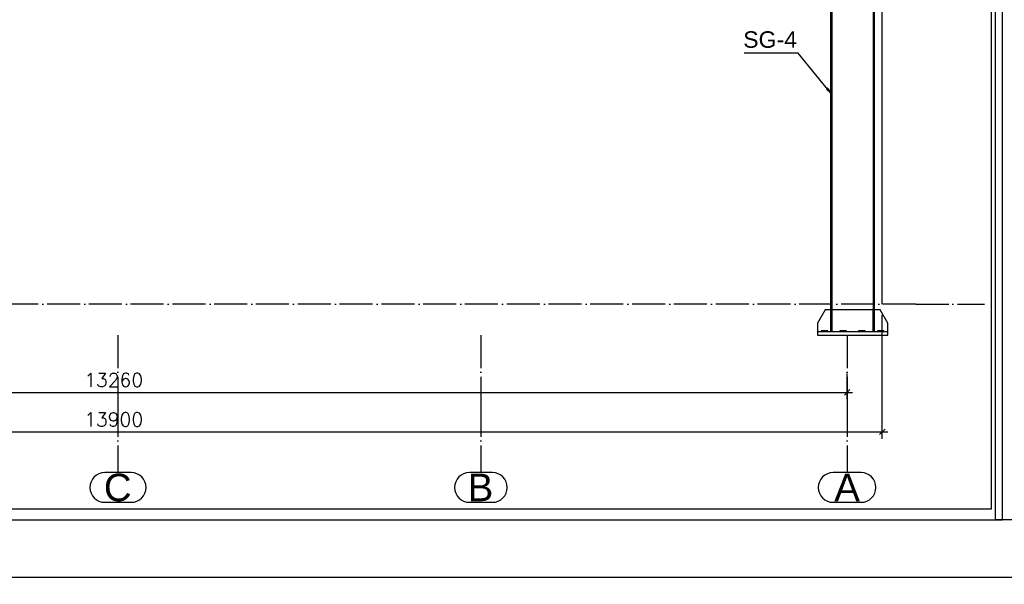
# Paper-space layout 'A0 Advance Steel' of a CAD drawing. Header units: millimetres. Extents: x -21 to 1320, y -7 to 928.
# Tile 113 of 134: x 775 to 954, y 615 to 718. Entities that reach past the tile are written whole.
import ezdxf

# ---------------------------------------------------------------- set-up
doc = ezdxf.new("R2010")
doc.units = ezdxf.units.MM
doc.linetypes.add('ACAD_ISO04W100', pattern=[30, 24, -3, 0, -3])
doc.layers.get('0').update_dxf_attribs({"linetype": 'CONTINUOUS'})
for name, color, linetype in [('AS_Belki', 145, 'CONTINUOUS'), ('AS_Blachy', 30, 'CONTINUOUS'), ('AS_DIM_ON', 7, 'CONTINUOUS'), ('AS_Siatki', 72, 'CONTINUOUS')]:
    doc.layers.add(name, color=color, linetype=linetype)
doc.styles.add('Arial', font='arial.ttf', dxfattribs={"height": 150})
doc.styles.add('ROMANS', font='romans')

psp = doc.layouts.new('A0 Advance Steel')

# ---------------------------------------------------------------- linework, layer by layer
psp.add_line((931.65, 665.98), (931.65, 777.83, 7178.4))
at = {"color": 0, "linetype": 'ByBlock', "lineweight": -2}
for p, q in [((921.74, 705.29), (921.49, 705.07)), ((922.25, 704.41), (921.49, 705.07)), ((921.74, 705.29), (922.25, 704.41))]:
    psp.add_line(p, q, dxfattribs=at)
at = {"color": 3, "ltscale": 0.25}
for points in [[(626.84, 626.74), (626.84, 820.34), (953.44, 820.34), (953.44, 626.74), (626.84, 626.74)], [(628.84, 628.74), (628.84, 818.34), (951.44, 818.34), (951.44, 628.74), (628.84, 628.74)], [(952.24, 626.77), (952.24, 819.37), (1273.84, 819.37), (1273.84, 626.77), (952.24, 626.77)], [(633.86, 400.74), (633.86, 616.34), (955.46, 616.34), (955.46, 400.74), (633.86, 400.74)]]:
    psp.add_lwpolyline(points, dxfattribs=at)
at = {"color": 7}
psp.add_lwpolyline([(922.25, 704.41), (916.33, 711.62), (906.55, 711.62)], dxfattribs=at)
at = {"layer": 'AS_Belki', "linetype": 'Continuous', "ltscale": 0.25}
for p, q in [((929.98, 769.98), (929.98, 664.98)), ((930.25, 664.98), (930.25, 769.96)), ((922.25, 743.84), (922.25, 664.98)), ((922.52, 664.98), (922.52, 743.84))]:
    psp.add_line(p, q, dxfattribs=at)
at = {"layer": 'AS_Blachy', "linetype": 'Continuous', "ltscale": 0.25}
for p, q in [((921.25, 664.98), (919.85, 662.58)), ((922.25, 664.98), (921.25, 664.98)), ((922.55, 664.98), (922.25, 664.98)), ((922.25, 664.98), (922.25, 662.58)), ((929.95, 664.98), (922.55, 664.98)), ((922.55, 662.58), (922.55, 664.98)), ((930.25, 664.98), (929.95, 664.98)), ((929.95, 664.98), (929.95, 662.58)), ((931.25, 664.98), (930.25, 664.98)), ((930.25, 662.58), (930.25, 664.98)), ((932.65, 662.58), (931.25, 664.98)), ((919.85, 662.58), (919.85, 660.98)), ((922.25, 662.58), (922.55, 662.58)), ((922.25, 662.58), (922.25, 660.98)), ((922.55, 660.98), (922.55, 662.58)), ((929.95, 662.58), (930.25, 662.58)), ((929.95, 662.58), (929.95, 660.98)), ((930.25, 660.98), (930.25, 662.58)), ((932.65, 660.98), (932.65, 662.58)), ((932.65, 660.98), (919.85, 660.98)), ((919.85, 660.98), (919.85, 660.38)), ((921.75, 661.18), (920.55, 661.18)), ((920.55, 661.18), (920.55, 660.98)), ((921.75, 660.98), (921.75, 661.18)), ((925.15, 661.18), (923.95, 661.18)), ((923.95, 661.18), (923.95, 660.98)), ((925.15, 660.98), (925.15, 661.18)), ((928.55, 661.18), (927.35, 661.18)), ((927.35, 661.18), (927.35, 660.98)), ((928.55, 660.98), (928.55, 661.18)), ((931.95, 661.18), (930.75, 661.18)), ((930.75, 661.18), (930.75, 660.98)), ((931.95, 660.98), (931.95, 661.18)), ((932.65, 660.38), (932.65, 660.98)), ((919.85, 660.38), (932.65, 660.38))]:
    psp.add_line(p, q, dxfattribs=at)
at = {"layer": 'AS_DIM_ON', "color": 8}
for p, q in [((931.65, 641.53), (931.65, 663.98)), ((925.25, 648.71), (925.25, 653.38)), ((659.05, 649.96), (926.25, 649.96)), ((652.65, 642.78), (932.65, 642.78))]:
    psp.add_line(p, q, dxfattribs=at)
at = {"layer": 'AS_DIM_ON', "color": 8, "linetype": 'ByBlock', "lineweight": -2}
for p, q in [((924.75, 649.46), (925.75, 650.46)), ((931.15, 642.28), (932.15, 643.28))]:
    psp.add_line(p, q, dxfattribs=at)
at = {"layer": 'AS_Siatki', "color": 20, "linetype": 'ACAD_ISO04W100', "ltscale": 0.25}
for p, q in [((937.75, 665.98), (647.55, 665.98)), ((792.65, 665.98), (792.65, 665.98)), ((858.65, 665.98), (858.65, 665.98)), ((925.25, 665.98), (925.25, 665.98)), ((937.75, 665.98), (937.75, 665.98)), ((937.75, 665.98), (950.25, 665.98)), ((792.65, 660.38), (792.65, 647.88)), ((858.65, 660.38), (858.65, 647.88)), ((925.25, 660.38), (925.25, 647.88)), ((792.65, 647.88), (792.65, 647.88)), ((792.65, 647.88), (792.65, 635.38)), ((858.65, 647.88), (858.65, 647.88)), ((858.65, 647.88), (858.65, 635.38)), ((925.25, 647.88), (925.25, 647.88)), ((925.25, 647.88), (925.25, 635.38))]:
    psp.add_line(p, q, dxfattribs=at)
at = {"layer": 'AS_Siatki', "color": 20, "linetype": 'Continuous', "ltscale": 0.25}
for p, q in [((795.06, 635.38), (790.24, 635.38)), ((860.74, 635.38), (856.56, 635.38)), ((927.79, 635.38), (922.71, 635.38)), ((790.24, 629.98), (795.06, 629.98)), ((856.56, 629.98), (860.74, 629.98)), ((922.71, 629.98), (927.79, 629.98))]:
    psp.add_line(p, q, dxfattribs=at)
for centre, start, end in [((790.24, 632.68), 90, 270), ((795.06, 632.68), 270, 90), ((856.56, 632.68), 90, 270), ((860.74, 632.68), 270, 90), ((922.71, 632.68), 90, 270), ((927.79, 632.68), 270, 90)]:
    psp.add_arc(centre, 2.7, start, end, dxfattribs=at)

# ---------------------------------------------------------------- texts
at = {"color": 7, "style": 'Arial'}
psp.add_text('SG-4', height=3, dxfattribs=at).set_placement((906.36, 712.62))
at = {"layer": 'AS_DIM_ON', "color": 9, "style": 'ROMANS'}
for s, p in [('13260', (786.51, 650.96)), ('13900', (786.51, 643.78))]:
    psp.add_text(s, height=2.5, dxfattribs=at).set_placement(p)
at = {"layer": 'AS_Siatki', "color": 20, "style": 'Arial'}
for s, p in [('C', (790.09, 630.18)), ('B', (856.25, 630.18)), ('A', (922.92, 630.18))]:
    psp.add_text(s, height=5, dxfattribs=at).set_placement(p)

doc.saveas('drawing.dxf')
